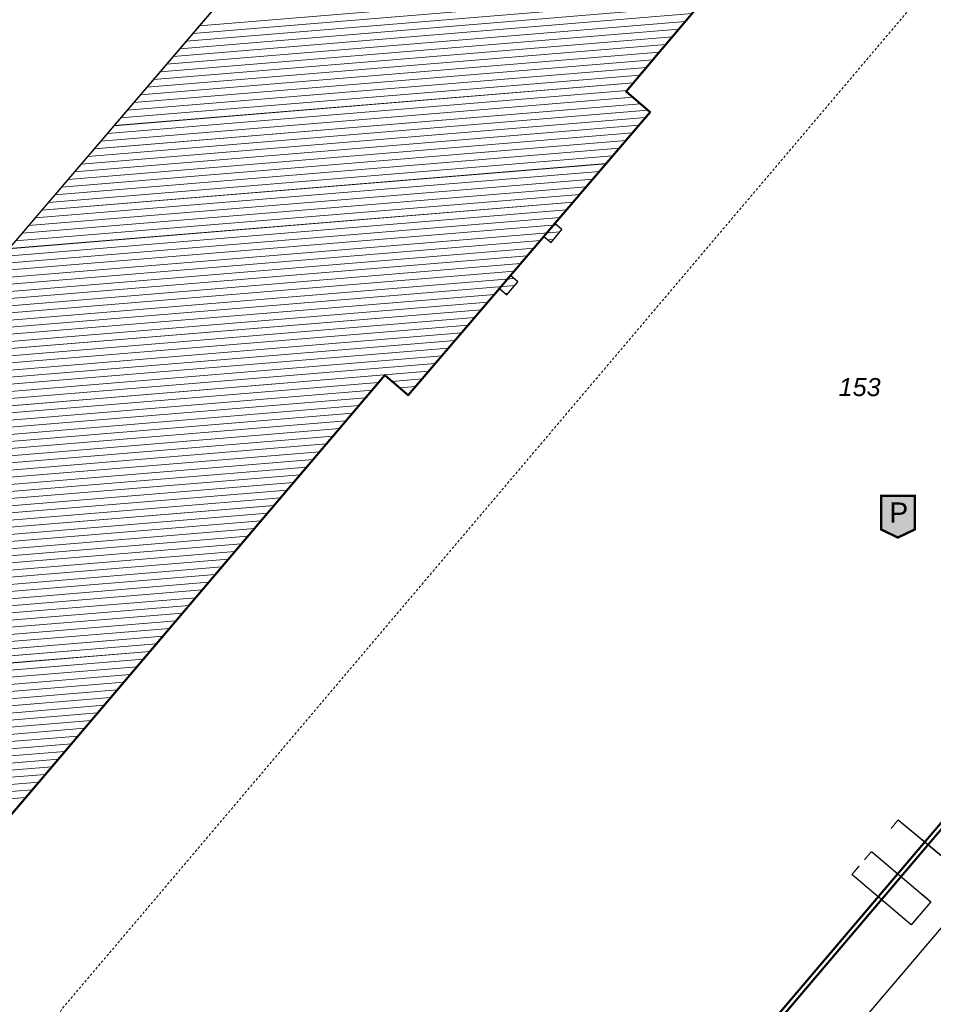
# Model space of a CAD drawing. Header units: millimetres. Extents: x 32365810 to 32368499, y 5620272 to 5622478.
# Tile 33 of 249: x 32366581 to 32366629, y 5620521 to 5620573. Entities that reach past the tile are written whole.
import ezdxf

# ---------------------------------------------------------------- set-up
doc = ezdxf.new("R2010")
doc.units = ezdxf.units.MM
for name, pattern in [('1600.1047', [0]), ('1600.2013', [0, 0]), ('1600.2028', [0]), ('1600.2032', [0.25, 0.125, 0, 0, -0.125]), ('1600.2505', [0]), ('1600.25101', [0])]:
    doc.linetypes.add(name, pattern=pattern)
doc.layers.get('0').update_dxf_attribs({"color": 1, "linetype": 'CONTINUOUS'})
doc.layers.add('_K_Flurstücke_Grenzpunkte', color=251, linetype='CONTINUOUS', lineweight=50)
doc.layers.add('_K_Gebäude', color=251, linetype='CONTINUOUS')
doc.layers.add('_K_Siedlungsflächen - Bauwerke u. Einrichtungen', color=251, linetype='CONTINUOUS')
for name, color, linetype, transparency in [('Flurstücke_Grenzpunkte', 11, 'CONTINUOUS', 0.75), ('Gebäude', 31, 'CONTINUOUS', 0.75), ('Siedlungsflächen - Bauwerke u. Einrichtungen', 51, 'CONTINUOUS', 0.75)]:
    doc.layers.add(name, color=color, linetype=linetype, transparency=transparency)
doc.styles.add('Arial', font='arial.ttf')
doc.styles.add('Flurstücksnummer - K 10 700', font='ariali.ttf')

# ---------------------------------------------------------------- blocks, each defined once
blk = doc.blocks.new('Senkrechter Strich')
at = {"color": 0, "lineweight": -2}
blk.add_line((0, 0.5), (0, -0.5), dxfattribs=at)
blk = doc.blocks.new('O301')
at = {"layer": 'Flurstücke_Grenzpunkte', "color": 251, "linetype": '1600.2013', "lineweight": 50, "true_color": 0x566563}
for p, q in [((32366129.318439, 5621887.108282), (32366141.833439, 5621901.832282)), ((32366091.889439, 5621843.072283), (32366129.318439, 5621887.108283))]:
    blk.add_line(p, q, dxfattribs=at)
blk = doc.blocks.new('O759')
at = {"layer": 'Flurstücke_Grenzpunkte', "color": 7, "linetype": '1600.2028', "lineweight": 35}
for p, q in [((32366141.662, 5621901.978), (32366129.147, 5621887.254)), ((32366129.147, 5621887.254), (32366091.718, 5621843.218))]:
    blk.add_line(p, q, dxfattribs=at)
blk = doc.blocks.new('O864')
at = {"layer": 'Flurstücke_Grenzpunkte', "color": 7, "linetype": '1600.2028', "lineweight": 35}
for p, q in [((32366114.853, 5621928.477), (32366142.918, 5621961.589)), ((32366113.159, 5621926.479), (32366114.853, 5621928.477)), ((32366114.429, 5621925.395), (32366113.159, 5621926.479)), ((32366109.414, 5621919.528), (32366114.429, 5621925.395)), ((32366108.83, 5621918.845), (32366109.414, 5621919.528)), ((32366107.07, 5621916.788), (32366108.83, 5621918.845)), ((32366106.493, 5621916.113), (32366107.07, 5621916.788)), ((32366101.676, 5621910.48), (32366106.493, 5621916.113)), ((32366072.582, 5621878.774), (32366100.453, 5621911.541)), ((32366100.453, 5621911.541), (32366101.676, 5621910.48))]:
    blk.add_line(p, q, dxfattribs=at)
blk = doc.blocks.new('O1908')
at = {"layer": 'Flurstücke_Grenzpunkte', "color": 7, "linetype": '1600.2028', "lineweight": 35}
for p, q in [((32366114.853, 5621928.477), (32366142.918, 5621961.589)), ((32366113.159, 5621926.479), (32366114.853, 5621928.477)), ((32366114.429, 5621925.395), (32366113.159, 5621926.479)), ((32366109.414, 5621919.528), (32366114.429, 5621925.395)), ((32366108.83, 5621918.845), (32366109.414, 5621919.528)), ((32366107.07, 5621916.788), (32366108.83, 5621918.845)), ((32366106.493, 5621916.113), (32366107.07, 5621916.788)), ((32366101.676, 5621910.48), (32366106.493, 5621916.113)), ((32366072.582, 5621878.774), (32366100.453, 5621911.541)), ((32366100.453, 5621911.541), (32366101.676, 5621910.48)), ((32366141.662, 5621901.978), (32366129.147, 5621887.254)), ((32366129.147, 5621887.254), (32366091.718, 5621843.218))]:
    blk.add_line(p, q, dxfattribs=at)
at = {"layer": 'Flurstücke_Grenzpunkte', "color": 7, "lineweight": 18, "insert": (32366125.461, 5621910.425), "char_height": 0.95, "attachment_point": 8, "line_spacing_factor": 0.69, "style": 'Flurstücksnummer - K 10 700', "bg_fill": 2}
blk.add_mtext('153', dxfattribs=at)
blk = doc.blocks.new('O3474')
at = {"layer": 'Siedlungsflächen - Bauwerke u. Einrichtungen', "color": 7, "linetype": '1600.25101', "lineweight": 18}
for p, q in [((32366127.498, 5621888.118), (32366131.654, 5621884.673)), ((32366131.654, 5621884.673), (32366094.451, 5621840.935))]:
    blk.add_line(p, q, dxfattribs=at)
at = {"layer": 'Siedlungsflächen - Bauwerke u. Einrichtungen', "color": 7, "lineweight": 18, "xscale": 0.55, "yscale": 0.55, "zscale": 0.55}
for p, rotation in [((32366127.306547, 5621887.887033), 320.3439153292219), ((32366131.425484, 5621884.867372), 229.615924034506), ((32366131.462547, 5621884.442033), 140.343915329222), ((32366094.222484, 5621841.129372), 49.615924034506)]:
    blk.add_blockref('Senkrechter Strich', p, dxfattribs=dict(at, rotation=rotation))
blk = doc.blocks.new('O3522')
at = {"layer": 'Siedlungsflächen - Bauwerke u. Einrichtungen', "color": 7, "linetype": '1600.25101', "lineweight": 18}
for p, q in [((32366126.088, 5621886.462), (32366129.212, 5621883.815)), ((32366128.17, 5621882.597), (32366125.056, 5621885.246)), ((32366129.212, 5621883.815), (32366128.17, 5621882.597))]:
    blk.add_line(p, q, dxfattribs=at)
at = {"layer": 'Siedlungsflächen - Bauwerke u. Einrichtungen', "color": 7, "lineweight": 18, "xscale": 0.55, "yscale": 0.55, "zscale": 0.55}
for p, rotation in [((32366125.894063, 5621886.233115), 319.725022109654), ((32366125.250384, 5621885.474506), 319.613039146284), ((32366128.984038, 5621884.010022), 229.452984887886), ((32366129.018063, 5621883.586115), 139.725022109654), ((32366127.942038, 5621882.792022), 49.452984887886), ((32366128.364384, 5621882.825506), 139.613039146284)]:
    blk.add_blockref('Senkrechter Strich', p, dxfattribs=dict(at, rotation=rotation))
blk = doc.blocks.new('O2434')
at = {"layer": 'Gebäude', "color": 7, "linetype": '1600.2505', "lineweight": 18}
for p, q in [((32366114.853, 5621928.477), (32366142.918, 5621961.589)), ((32366077.619, 5621914.649), (32366105.762, 5621947.578)), ((32366113.159, 5621926.479), (32366114.853, 5621928.477)), ((32366114.429, 5621925.395), (32366113.159, 5621926.479)), ((32366109.414, 5621919.528), (32366114.429, 5621925.395)), ((32366109.785, 5621919.21), (32366109.414, 5621919.528)), ((32366109.209, 5621918.52), (32366109.785, 5621919.21)), ((32366107.07, 5621916.788), (32366108.83, 5621918.845)), ((32366108.83, 5621918.845), (32366109.209, 5621918.52)), ((32366106.887, 5621915.775), (32366107.457, 5621916.457)), ((32366107.457, 5621916.457), (32366107.07, 5621916.788)), ((32366101.676, 5621910.48), (32366106.493, 5621916.113)), ((32366106.493, 5621916.113), (32366106.887, 5621915.775)), ((32366072.582, 5621878.774), (32366100.453, 5621911.541)), ((32366100.453, 5621911.541), (32366101.676, 5621910.48))]:
    blk.add_line(p, q, dxfattribs=at)
blk = doc.blocks.new('Tiefgarage')
at = {"true_color": 0xffffff}
blk.add_hatch(color=7, dxfattribs=at).paths.add_polyline_path([(-0.38168, -0.290077), (-0.38168, 0.473282), (0.38168, 0.473282), (0.38168, -0.290077), (0, -0.473282)], flags=0)
at = {"color": 7, "const_width": 0.053435}
blk.add_lwpolyline([(-0.38168, -0.290077), (-0.38168, 0.473282), (0.38168, 0.473282), (0.38168, -0.290077), (0, -0.473282)], close=True, dxfattribs=at)
at = {"color": 7, "insert": (-0.19429, -0.137404), "char_height": 0.458016, "attachment_point": 7, "line_spacing_factor": 0.69, "style": 'Arial'}
blk.add_mtext('P', dxfattribs=at)
blk = doc.blocks.new('O2839')
at = {"layer": 'Gebäude', "color": 7, "linetype": '1600.2032', "lineweight": 18}
blk.add_line((32366144.827, 5621950.553), (32366083.422, 5621878.135), dxfattribs=at)
at = {"layer": 'Gebäude', "color": 142, "lineweight": 18, "true_color": 0x12adde, "xscale": 2.325, "yscale": 2.325, "zscale": 2.325}
blk.add_blockref('Tiefgarage', (32366127.478, 5621904.09), dxfattribs=at)
blk = doc.blocks.new('*X1169')
at = {"color": 253, "linetype": '1600.1047', "lineweight": 18, "true_color": 0xb2b2b2}
for p, q in [((32366118.00486, 5621932.195667), (32366090.689386, 5621929.942136)), ((32366117.661961, 5621931.791104), (32366090.343406, 5621929.537319)), ((32366116.976164, 5621930.981978), (32366089.651445, 5621928.727684)), ((32366117.319063, 5621931.386541), (32366089.997425, 5621929.132501)), ((32366116.633265, 5621930.577415), (32366089.305465, 5621928.322866)), ((32366116.290366, 5621930.172851), (32366088.959485, 5621927.918049)), ((32366115.604568, 5621929.363725), (32366088.267525, 5621927.108414)), ((32366115.947467, 5621929.768288), (32366088.613505, 5621927.513231)), ((32366115.261669, 5621928.959162), (32366087.921545, 5621926.703597)), ((32366114.918771, 5621928.554598), (32366087.575565, 5621926.298779)), ((32366114.575777, 5621928.150027), (32366087.229585, 5621925.893962)), ((32366113.889744, 5621927.340881), (32366086.537625, 5621925.084327)), ((32366114.232761, 5621927.745454), (32366086.883605, 5621925.489144)), ((32366113.546728, 5621926.936309), (32366086.191645, 5621924.679509)), ((32366113.203712, 5621926.531736), (32366085.845665, 5621924.274692)), ((32366113.910569, 5621925.837503), (32366085.153705, 5621923.465057)), ((32366113.508585, 5621926.180614), (32366085.499685, 5621923.869875)), ((32366114.312552, 5621925.494393), (32366084.807725, 5621923.06024)), ((32366113.837172, 5621924.702626), (32366084.115765, 5621922.250605)), ((32366114.183206, 5621925.107448), (32366084.461745, 5621922.655422)), ((32366113.491138, 5621924.297804), (32366083.769785, 5621921.845787)), ((32366113.145104, 5621923.892982), (32366083.423805, 5621921.44097)), ((32366112.79907, 5621923.488161), (32366083.077825, 5621921.036153)), ((32366112.107002, 5621922.678517), (32366082.385865, 5621920.226518)), ((32366112.453036, 5621923.083339), (32366082.731845, 5621920.631335)), ((32366111.760968, 5621922.273695), (32366082.039884, 5621919.8217)), ((32366111.414934, 5621921.868873), (32366081.693904, 5621919.416883)), ((32366110.722866, 5621921.059229), (32366081.001944, 5621918.607248)), ((32366111.0689, 5621921.464051), (32366081.347924, 5621919.012065)), ((32366110.376832, 5621920.654407), (32366080.655964, 5621918.202431)), ((32366110.030798, 5621920.249585), (32366080.309984, 5621917.797613)), ((32366109.684763, 5621919.844764), (32366079.964004, 5621917.392796)), ((32366109.686817, 5621919.092385), (32366079.272044, 5621916.583161)), ((32366109.501106, 5621919.453338), (32366079.618024, 5621916.987978)), ((32366108.64627, 5621918.630266), (32366078.926064, 5621916.178344)), ((32366109.349478, 5621918.68828), (32366109.042311, 5621918.662939)), ((32366108.299873, 5621918.225414), (32366078.580084, 5621915.773526)), ((32366107.607078, 5621917.41571), (32366077.888124, 5621914.963891)), ((32366107.953475, 5621917.820562), (32366078.234104, 5621915.368709)), ((32366107.260681, 5621917.010858), (32366062.948054, 5621913.355059)), ((32366107.250366, 5621916.633733), (32366062.594775, 5621912.949639)), ((32366107.293181, 5621916.260991), (32366062.241496, 5621912.54422)), ((32366105.876042, 5621915.391529), (32366061.534938, 5621911.73338)), ((32366106.222232, 5621915.796364), (32366061.888217, 5621912.1388)), ((32366106.955409, 5621915.856851), (32366106.80596, 5621915.844522)), ((32366105.529852, 5621914.986694), (32366061.181659, 5621911.327961)), ((32366105.183662, 5621914.58186), (32366060.82838, 5621910.922541)), ((32366104.837471, 5621914.177025), (32366060.475101, 5621910.517122)), ((32366104.145091, 5621913.367355), (32366059.768543, 5621909.706282)), ((32366104.491281, 5621913.77219), (32366060.121822, 5621910.111702)), ((32366103.798901, 5621912.962521), (32366059.415264, 5621909.300863)), ((32366103.452711, 5621912.557686), (32366059.061985, 5621908.895443)), ((32366102.760331, 5621911.748016), (32366058.355427, 5621908.084604)), ((32366103.106521, 5621912.152851), (32366058.708706, 5621908.490024)), ((32366102.414141, 5621911.343182), (32366100.831524, 5621911.212616)), ((32366099.77983, 5621910.749577), (32366057.750719, 5621907.282168)), ((32366100.124036, 5621911.154248), (32366058.002148, 5621907.679185)), ((32366102.06795, 5621910.938347), (32366101.227586, 5621910.869017)), ((32366099.435624, 5621910.344906), (32366058.14501, 5621906.938423)), ((32366101.72176, 5621910.533512), (32366101.623647, 5621910.525418)), ((32366099.091419, 5621909.940234), (32366058.539302, 5621906.594678)), ((32366098.747213, 5621909.535563), (32366058.933593, 5621906.250933)), ((32366098.403007, 5621909.130892), (32366059.327884, 5621905.907188)), ((32366098.058802, 5621908.726221), (32366059.722176, 5621905.563443)), ((32366097.714596, 5621908.32155), (32366060.116467, 5621905.219698)), ((32366097.37039, 5621907.916879), (32366060.510758, 5621904.875953)), ((32366097.026185, 5621907.512208), (32366060.90505, 5621904.532208)), ((32366096.681979, 5621907.107537), (32366061.299341, 5621904.188463)), ((32366096.337773, 5621906.702866), (32366061.693633, 5621903.844719)), ((32366095.993568, 5621906.298195), (32366062.087924, 5621903.500974)), ((32366095.649362, 5621905.893524), (32366062.482215, 5621903.157229)), ((32366095.305156, 5621905.488853), (32366062.876507, 5621902.813484)), ((32366094.960951, 5621905.084182), (32366063.270798, 5621902.469739)), ((32366094.616745, 5621904.679511), (32366063.665089, 5621902.125994)), ((32366094.272539, 5621904.27484), (32366064.059381, 5621901.782249)), ((32366093.928334, 5621903.870169), (32366064.453672, 5621901.438504)), ((32366093.584128, 5621903.465498), (32366064.847964, 5621901.094759)), ((32366093.239923, 5621903.060827), (32366065.242255, 5621900.751014)), ((32366092.895717, 5621902.656156), (32366065.636546, 5621900.407269)), ((32366092.551511, 5621902.251485), (32366065.729583, 5621900.038671)), ((32366091.8631, 5621901.442143), (32366065.022525, 5621899.227791)), ((32366092.207306, 5621901.846814), (32366065.376054, 5621899.633231)), ((32366091.518894, 5621901.037472), (32366064.668996, 5621898.82235)), ((32366091.174689, 5621900.632801), (32366064.315467, 5621898.41691)), ((32366090.486277, 5621899.823459), (32366063.608409, 5621897.60603)), ((32366090.830483, 5621900.22813), (32366063.961938, 5621898.01147)), ((32366090.142072, 5621899.418787), (32366063.25488, 5621897.20059)), ((32366089.797866, 5621899.014116), (32366062.901351, 5621896.795149)), ((32366089.45366, 5621898.609445), (32366062.547822, 5621896.389709)), ((32366088.765249, 5621897.800103), (32366061.840765, 5621895.578829)), ((32366089.109455, 5621898.204774), (32366062.194294, 5621895.984269)), ((32366088.421043, 5621897.395432), (32366061.487236, 5621895.173388)), ((32366088.076838, 5621896.990761), (32366061.133707, 5621894.767948)), ((32366087.388426, 5621896.181419), (32366060.426649, 5621893.957068)), ((32366087.732632, 5621896.58609), (32366060.780178, 5621894.362508)), ((32366087.044221, 5621895.776748), (32366060.07312, 5621893.551628)), ((32366086.700015, 5621895.372077), (32366059.719591, 5621893.146187)), ((32366086.35581, 5621894.967406), (32366059.366062, 5621892.740747)), ((32366085.667398, 5621894.158064), (32366058.659004, 5621891.929867)), ((32366086.011604, 5621894.562735), (32366059.012533, 5621892.335307)), ((32366085.323193, 5621893.753393), (32366058.305475, 5621891.524427)), ((32366084.978987, 5621893.348722), (32366057.951946, 5621891.118986)), ((32366084.634781, 5621892.944051), (32366058.243218, 5621890.766742)), ((32366084.290576, 5621892.53938), (32366058.63566, 5621890.422845)), ((32366083.94637, 5621892.134709), (32366059.028101, 5621890.078947)), ((32366083.602164, 5621891.730038), (32366059.420543, 5621889.73505)), ((32366083.257959, 5621891.325367), (32366059.812985, 5621889.391152)), ((32366082.913753, 5621890.920696), (32366060.205426, 5621889.047255)), ((32366082.569547, 5621890.516025), (32366060.597868, 5621888.703357)), ((32366082.225342, 5621890.111354), (32366060.99031, 5621888.35946)), ((32366081.881136, 5621889.706683), (32366061.382751, 5621888.015562)), ((32366081.53693, 5621889.302011), (32366061.775193, 5621887.671665))]:
    blk.add_line(p, q, dxfattribs=at)

msp = doc.modelspace()

# ---------------------------------------------------------------- linework, layer by layer
at = {"layer": '_K_Flurstücke_Grenzpunkte', "linetype": '1600.2013', "lineweight": 35}
msp.add_line((32366591.715, 5620485.326), (32366629.144, 5620529.362), dxfattribs=at)
at = {"layer": '_K_Flurstücke_Grenzpunkte', "linetype": '1600.2028'}
for points in [[(32366763.619, 5620643.822), (32366705.928, 5620627.107), (32366708.028, 5620624.204), (32366707.787, 5620620.571), (32366705.402, 5620617.789), (32366705.614, 5620617.607), (32366681.484, 5620589.313), (32366680.509, 5620590.142), (32366641.487, 5620544.232), (32366628.972, 5620529.508), (32366591.543, 5620485.472)], [(32366575.202, 5620518.082), (32366572.127, 5620520.701), (32366572.407, 5620521.028), (32366600.278, 5620553.795), (32366601.501, 5620552.734), (32366606.318, 5620558.367), (32366606.895, 5620559.042), (32366608.655, 5620561.099), (32366609.239, 5620561.782), (32366614.254, 5620567.649), (32366612.984, 5620568.733), (32366614.678, 5620570.731), (32366642.743, 5620603.843), (32366642.926, 5620603.689), (32366645.807, 5620601.257), (32366654.616, 5620611.689), (32366654.847, 5620611.944), (32366655.579, 5620611.322), (32366680.509, 5620590.142), (32366641.487, 5620544.232), (32366628.972, 5620529.508), (32366591.543, 5620485.472)], [(32366575.202, 5620518.082), (32366572.127, 5620520.701), (32366572.407, 5620521.028), (32366600.278, 5620553.795), (32366601.501, 5620552.734), (32366606.318, 5620558.367), (32366606.895, 5620559.042), (32366608.655, 5620561.099), (32366609.239, 5620561.782), (32366614.254, 5620567.649), (32366612.984, 5620568.733), (32366614.678, 5620570.731), (32366642.743, 5620603.843)]]:
    msp.add_lwpolyline(points, dxfattribs=at)
at = {"layer": '_K_Flurstücke_Grenzpunkte', "linetype": '1600.2013'}
msp.add_lwpolyline([(32366629.144, 5620529.362), (32366641.659, 5620544.086), (32366680.681, 5620589.996)], dxfattribs=at)
at = {"layer": '_K_Gebäude', "linetype": '1600.2505', "lineweight": -2}
msp.add_lwpolyline([(32366581.066, 5620610.591), (32366553.577, 5620578.406), (32366577.444, 5620556.903), (32366605.587, 5620589.832)], close=True, dxfattribs=at)
msp.add_lwpolyline([(32366572.407, 5620521.028), (32366600.278, 5620553.795), (32366601.501, 5620552.734), (32366606.318, 5620558.367), (32366606.712, 5620558.029), (32366607.282, 5620558.711), (32366606.895, 5620559.042), (32366608.655, 5620561.099), (32366609.034, 5620560.774), (32366609.61, 5620561.464), (32366609.239, 5620561.782), (32366614.254, 5620567.649), (32366612.984, 5620568.733), (32366614.678, 5620570.731), (32366642.743, 5620603.843)], dxfattribs=at)
at = {"layer": '_K_Gebäude', "linetype": '1600.2032', "lineweight": 18}
msp.add_lwpolyline([(32366605.633, 5620472.007), (32366608.359, 5620469.564), (32366623.039, 5620486.925), (32366652.017, 5620521.042), (32366683.708, 5620558.424), (32366698.698, 5620575.979), (32366695.929, 5620578.327), (32366686.971, 5620567.778), (32366684.346, 5620570.018), (32366657.957, 5620592.532), (32366651.882, 5620597.715), (32366647.363, 5620594.647), (32366644.652, 5620592.807), (32366583.247, 5620520.389), (32366582.028, 5620517.665), (32366579.775, 5620512.627), (32366585.695, 5620507.566), (32366610.356, 5620486.481), (32366614.766, 5620482.712)], close=True, dxfattribs=at)
at = {"layer": '_K_Siedlungsflächen - Bauwerke u. Einrichtungen', "linetype": '1600.1047', "lineweight": 18}
for p, q in [((32366617.487, 5620574.045), (32366590.169, 5620571.791)), ((32366617.83, 5620574.449), (32366590.515, 5620572.196)), ((32366617.144, 5620573.64), (32366589.823, 5620571.386)), ((32366616.802, 5620573.236), (32366589.477, 5620570.981)), ((32366616.459, 5620572.831), (32366589.131, 5620570.577)), ((32366615.773, 5620572.022), (32366588.439, 5620569.767)), ((32366616.116, 5620572.427), (32366588.785, 5620570.172)), ((32366615.43, 5620571.617), (32366588.093, 5620569.362)), ((32366615.087, 5620571.213), (32366587.747, 5620568.957)), ((32366614.401, 5620570.404), (32366587.055, 5620568.148)), ((32366614.744, 5620570.808), (32366587.401, 5620568.552)), ((32366614.058, 5620569.999), (32366586.709, 5620567.743)), ((32366613.715, 5620569.595), (32366586.363, 5620567.338)), ((32366613.372, 5620569.19), (32366586.017, 5620566.933)), ((32366613.334, 5620568.434), (32366585.325, 5620566.124)), ((32366613.029, 5620568.785), (32366585.671, 5620566.528)), ((32366613.736, 5620568.091), (32366584.979, 5620565.719)), ((32366614.009, 5620567.361), (32366584.287, 5620564.909)), ((32366614.138, 5620567.748), (32366584.633, 5620565.314)), ((32366613.663, 5620566.956), (32366583.941, 5620564.504)), ((32366613.317, 5620566.551), (32366583.595, 5620564.099)), ((32366612.624, 5620565.742), (32366582.903, 5620563.29)), ((32366612.971, 5620566.147), (32366583.249, 5620563.695)), ((32366612.278, 5620565.337), (32366582.557, 5620562.885)), ((32366611.932, 5620564.932), (32366582.211, 5620562.48)), ((32366611.586, 5620564.527), (32366581.865, 5620562.075)), ((32366610.894, 5620563.718), (32366581.173, 5620561.266)), ((32366611.24, 5620564.123), (32366581.519, 5620561.671)), ((32366610.548, 5620563.313), (32366580.827, 5620560.861)), ((32366610.202, 5620562.908), (32366580.481, 5620560.456)), ((32366609.51, 5620562.098), (32366579.789, 5620559.646)), ((32366609.856, 5620562.503), (32366580.135, 5620560.051)), ((32366609.327, 5620561.707), (32366579.443, 5620559.242)), ((32366609.512, 5620561.346), (32366579.097, 5620558.837)), ((32366608.472, 5620560.884), (32366578.751, 5620558.432)), ((32366609.175, 5620560.942), (32366608.868, 5620560.917)), ((32366607.779, 5620560.074), (32366578.06, 5620557.622)), ((32366608.125, 5620560.479), (32366578.406, 5620558.027)), ((32366607.433, 5620559.669), (32366577.714, 5620557.218)), ((32366607.086, 5620559.265), (32366562.773, 5620555.609)), ((32366607.119, 5620558.515), (32366562.067, 5620554.798)), ((32366607.076, 5620558.887), (32366562.42, 5620555.203)), ((32366606.048, 5620558.05), (32366561.714, 5620554.392)), ((32366606.781, 5620558.111), (32366606.631, 5620558.098)), ((32366605.701, 5620557.645), (32366561.36, 5620553.987)), ((32366605.355, 5620557.24), (32366561.007, 5620553.582)), ((32366604.663, 5620556.431), (32366560.301, 5620552.771)), ((32366605.009, 5620556.836), (32366560.654, 5620553.176)), ((32366604.317, 5620556.026), (32366559.947, 5620552.365)), ((32366603.971, 5620555.621), (32366559.594, 5620551.96)), ((32366603.624, 5620555.216), (32366559.241, 5620551.555)), ((32366602.932, 5620554.407), (32366558.534, 5620550.744)), ((32366603.278, 5620554.811), (32366558.887, 5620551.149)), ((32366602.586, 5620554.002), (32366558.181, 5620550.338)), ((32366599.949, 5620553.408), (32366557.828, 5620549.933)), ((32366602.24, 5620553.597), (32366600.657, 5620553.466)), ((32366599.605, 5620553.003), (32366557.576, 5620549.536)), ((32366601.893, 5620553.192), (32366601.053, 5620553.123)), ((32366601.547, 5620552.787), (32366601.449, 5620552.779)), ((32366599.261, 5620552.599), (32366557.97, 5620549.192)), ((32366598.917, 5620552.194), (32366558.365, 5620548.848)), ((32366598.573, 5620551.789), (32366558.759, 5620548.505)), ((32366598.228, 5620551.385), (32366559.153, 5620548.161)), ((32366597.884, 5620550.98), (32366559.548, 5620547.817)), ((32366597.54, 5620550.575), (32366559.942, 5620547.473)), ((32366597.196, 5620550.171), (32366560.336, 5620547.13)), ((32366596.852, 5620549.766), (32366560.73, 5620546.786)), ((32366596.507, 5620549.361), (32366561.125, 5620546.442)), ((32366596.163, 5620548.957), (32366561.519, 5620546.098)), ((32366595.819, 5620548.552), (32366561.913, 5620545.755)), ((32366595.475, 5620548.147), (32366562.308, 5620545.411)), ((32366595.131, 5620547.743), (32366562.702, 5620545.067)), ((32366594.786, 5620547.338), (32366563.096, 5620544.723)), ((32366594.442, 5620546.933), (32366563.491, 5620544.38)), ((32366594.098, 5620546.528), (32366563.885, 5620544.036)), ((32366593.754, 5620546.124), (32366564.279, 5620543.692)), ((32366593.41, 5620545.719), (32366564.673, 5620543.348)), ((32366593.065, 5620545.314), (32366565.068, 5620543.005)), ((32366592.721, 5620544.91), (32366565.462, 5620542.661)), ((32366592.377, 5620544.505), (32366565.555, 5620542.292)), ((32366592.033, 5620544.1), (32366565.201, 5620541.887)), ((32366591.689, 5620543.696), (32366564.848, 5620541.481)), ((32366591.344, 5620543.291), (32366564.494, 5620541.076)), ((32366590.656, 5620542.482), (32366563.787, 5620540.265)), ((32366591, 5620542.886), (32366564.141, 5620540.671)), ((32366590.312, 5620542.077), (32366563.434, 5620539.86)), ((32366589.968, 5620541.672), (32366563.08, 5620539.454)), ((32366589.279, 5620540.863), (32366562.373, 5620538.643)), ((32366589.623, 5620541.268), (32366562.727, 5620539.049)), ((32366588.935, 5620540.458), (32366562.02, 5620538.238)), ((32366588.591, 5620540.054), (32366561.666, 5620537.832)), ((32366588.246, 5620539.649), (32366561.313, 5620537.427)), ((32366587.558, 5620538.84), (32366560.606, 5620536.616)), ((32366587.902, 5620539.244), (32366560.959, 5620537.022)), ((32366587.214, 5620538.435), (32366560.252, 5620536.211)), ((32366586.87, 5620538.03), (32366559.899, 5620535.805)), ((32366586.181, 5620537.221), (32366559.191, 5620534.994)), ((32366586.525, 5620537.626), (32366559.545, 5620535.4)), ((32366585.837, 5620536.816), (32366558.838, 5620534.589)), ((32366585.493, 5620536.412), (32366558.484, 5620534.184)), ((32366585.149, 5620536.007), (32366558.131, 5620533.778)), ((32366584.804, 5620535.602), (32366557.777, 5620533.373)), ((32366584.46, 5620535.198), (32366558.069, 5620533.02)), ((32366584.116, 5620534.793), (32366558.461, 5620532.677)), ((32366583.772, 5620534.388), (32366558.854, 5620532.333)), ((32366583.428, 5620533.984), (32366559.246, 5620531.989)), ((32366583.083, 5620533.579), (32366559.638, 5620531.645)), ((32366582.739, 5620533.174), (32366560.031, 5620531.301)), ((32366582.395, 5620532.77), (32366560.423, 5620530.957)), ((32366582.051, 5620532.365), (32366560.816, 5620530.613)), ((32366581.707, 5620531.96), (32366561.208, 5620530.269)), ((32366581.362, 5620531.556), (32366561.601, 5620529.925))]:
    msp.add_line(p, q, dxfattribs=at)
at = {"layer": '_K_Siedlungsflächen - Bauwerke u. Einrichtungen', "linetype": '1600.25101'}
for points in [[(32366627.323, 5620530.372), (32366631.479, 5620526.927), (32366594.276, 5620483.189)], [(32366625.913, 5620528.716), (32366629.037, 5620526.069), (32366627.995, 5620524.851), (32366624.881, 5620527.5)]]:
    msp.add_lwpolyline(points, dxfattribs=at)

# ---------------------------------------------------------------- block references
at = {"layer": '_K_Siedlungsflächen - Bauwerke u. Einrichtungen', "color": 7, "lineweight": 18, "xscale": 0.55, "yscale": 0.55, "zscale": 0.55}
for p, rotation in [((32366627.132, 5620530.141), 320.343915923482), ((32366625.719, 5620528.487), 319.725022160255), ((32366625.076, 5620527.728), 319.6130391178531), ((32366628.809, 5620526.264), 229.452984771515), ((32366628.843, 5620525.84), 139.725022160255), ((32366628.19, 5620525.079), 139.613039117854), ((32366627.767, 5620525.046), 49.452984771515)]:
    msp.add_blockref('Senkrechter Strich', p, dxfattribs=dict(at, rotation=rotation))

# ---------------------------------------------------------------- next in the draw order: texts
at = {"layer": '_K_Flurstücke_Grenzpunkte', "lineweight": 18, "insert": (32366625.286, 5620552.679), "char_height": 1.3, "attachment_point": 8, "line_spacing_factor": 0.69, "style": 'Flurstücksnummer - K 10 700', "bg_fill": 2}
msp.add_mtext('153', dxfattribs=at)

# ---------------------------------------------------------------- next in the draw order: block references
at = {"layer": 'Flurstücke_Grenzpunkte', "color": 7, "true_color": 0xffffff}
msp.add_blockref('O301', (499.825, -1357.746), dxfattribs=at)

# ---------------------------------------------------------------- next in the draw order: block references
msp.add_blockref('O759', (499.825, -1357.746), dxfattribs=at)

# ---------------------------------------------------------------- next in the draw order: block references
msp.add_blockref('O864', (499.825, -1357.746), dxfattribs=at)

# ---------------------------------------------------------------- next in the draw order: block references
msp.add_blockref('O1908', (499.825, -1357.746), dxfattribs=at)

# ---------------------------------------------------------------- next in the draw order: block references
at = {"layer": 'Siedlungsflächen - Bauwerke u. Einrichtungen', "color": 7, "true_color": 0xffffff}
for name in ['O3474', 'O3522']:
    msp.add_blockref(name, (499.825, -1357.746), dxfattribs=at)

# ---------------------------------------------------------------- next in the draw order: block references
at = {"layer": 'Gebäude', "color": 7, "true_color": 0xffffff}
msp.add_blockref('O2434', (499.825, -1357.746), dxfattribs=at)

# ---------------------------------------------------------------- next in the draw order: block references
msp.add_blockref('O2839', (499.825, -1357.746), dxfattribs=at)

# ---------------------------------------------------------------- next in the draw order: block references
at = {"layer": 'Siedlungsflächen - Bauwerke u. Einrichtungen', "color": 7, "true_color": 0xffffff}
msp.add_blockref('*X1169', (499.825, -1357.746), dxfattribs=at)

doc.saveas('drawing.dxf')
